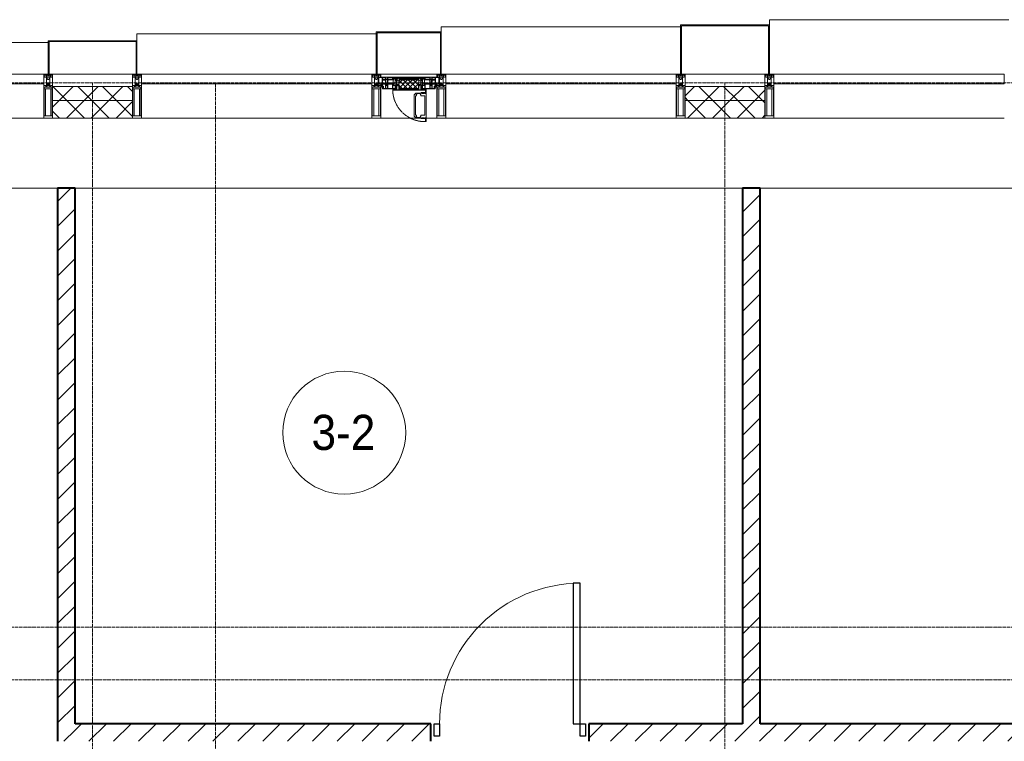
# Model space of a CAD drawing. Header units: millimetres. Extents: x 108703 to 201767, y 7718 to 232073.
# Tile 29 of 43: x 118335 to 123940, y 29350 to 33460. Entities that reach past the tile are written whole.
import ezdxf

# ---------------------------------------------------------------- set-up
doc = ezdxf.new("R2010")
doc.units = ezdxf.units.MM
for name, pattern in [('-D1-02х01', [3, 2, -1]), ('ADSK_Линия сетки', [25, 20, -2.5, 0, -2.5]), ('Линия сетки', [25, 20, -2.5, 0, -2.5])]:
    doc.linetypes.add(name, pattern=pattern)
for name, color, linetype, lineweight in [('Двери', 7, 'Continuous', 18), ('Импосты витража', 7, 'Continuous', 18), ('Колонны', 7, 'Continuous', 18), ('Марки помещений', 7, 'Continuous', 20), ('Окна', 7, 'Continuous', 18), ('Оси', 7, 'Continuous', 9), ('Панели витража', 7, 'Continuous', 18), ('Перекрытия', 7, 'Continuous', 18), ('Стены разрез', 7, 'Continuous', 40), ('Стены штриховка', 7, 'Continuous', 40), ('Элементы узлов', 7, 'Continuous', 18)]:
    doc.layers.add(name, color=color, linetype=linetype, lineweight=lineweight)
doc.styles.add('Arial_3', font='arial.ttf', dxfattribs={"width": 0.9, "height": 200})
pattern_1 = [(45, (0, 0), (-70.71068, 70.71068), [])]
pattern_2 = [(45, (0, 0), (-70.71068, 70.71068), []), (135, (0, 0), (-70.71068, -70.71068), [])]

# ---------------------------------------------------------------- blocks, each defined once
blk = doc.blocks.new('A_DOR_Door - Вн_3_Одинарная_900x2100-3069466-МКСС_К4_L25_84_600_')
at = {"layer": 'Двери', "color": 253, "lineweight": 30, "true_color": 0xaaaaaa}
for p, q in [((-430, 20), (-400, 20)), ((-430, -50), (-430, 20)), ((-400, 20), (-400, -50)), ((400, -50), (400, 20)), ((400, 20), (430, 20)), ((430, 20), (430, -50)), ((-400, -50), (-430, -50)), ((-400, -50), (-400, -850)), ((-360, -50), (-400, -50)), ((-400, -50), (-400, -850)), ((-360, -850), (-360, -50)), ((430, -50), (400, -50)), ((-400, -850), (-360, -850))]:
    blk.add_line(p, q, dxfattribs=at)
at = {"layer": 'Двери', "color": 254, "lineweight": 9, "true_color": 0xd4d4d4}
blk.add_arc((-400, -50), 800, 270, 0, dxfattribs=at)
blk = doc.blocks.new('135_SLK_K4_AR_rvt-1-МКСС_К4_L25_84_600_')
at = {"layer": 'Стены разрез', "lineweight": 9, "true_color": 0xaaaaaa}
h = blk.add_hatch(dxfattribs=at)
h.set_pattern_fill('FP_3', color=253, style=0, pattern_type=2)
h.set_pattern_definition(pattern_1)
h.paths.add_polyline_path([(118650, 29350), (118650, 32500), (118550, 32500), (118550, 29350)])
h = blk.add_hatch(dxfattribs=at)
h.set_pattern_fill('FP_3', color=253, style=0, pattern_type=2)
h.set_pattern_definition(pattern_1)
h.paths.add_polyline_path([(122550, 29450), (122550, 32500), (122450, 32500), (122450, 29450)])
h = blk.add_hatch(dxfattribs=at)
h.set_pattern_fill('FP_3', color=253, style=0, pattern_type=2)
h.set_pattern_definition(pattern_1)
h.paths.add_polyline_path([(125350, 29350), (125350, 29450), (125300, 29450), (125300, 29350)])
h.paths.add_polyline_path([(124400, 29350), (124400, 29450), (121575, 29450), (121575, 29350)])
h.paths.add_polyline_path([(120675, 29350), (120675, 29450), (118650, 29450), (118650, 29350)])
at = {"layer": 'Перекрытия', "color": 253, "true_color": 0xaaaaaa}
for p, q in [((118550, 32500), (114249.8, 32500)), ((122450, 32500), (118650, 32500)), ((127800, 32500), (122550, 32500))]:
    blk.add_line(p, q, dxfattribs=at)
at = {"layer": 'Стены разрез', "color": 253, "true_color": 0xaaaaaa}
for p, q in [((118550, 32500), (118550, 29350)), ((118650, 32500), (118550, 32500)), ((118650, 29450), (118650, 32500)), ((122450, 32500), (122450, 29450)), ((122550, 32500), (122450, 32500)), ((122550, 29450), (122550, 32500)), ((120675, 29450), (118650, 29450)), ((120675, 29350), (120675, 29450)), ((122450, 29450), (121575, 29450)), ((121575, 29450), (121575, 29350)), ((124400, 29450), (122550, 29450))]:
    blk.add_line(p, q, dxfattribs=at)
at = {"layer": 'Двери', "color": 253, "lineweight": 18, "true_color": 0xaaaaaa, "rotation": 180}
blk.add_blockref('A_DOR_Door - Вн_3_Одинарная_900x2100-3069466-МКСС_К4_L25_84_600_', (121125, 29400), dxfattribs=at)
blk = doc.blocks.new('System Panel - A_PAN_Glass-7513417-МКСС_К4_L25_84_600_')
at = {"layer": 'Панели витража', "color": 253, "lineweight": 5, "true_color": 0xaaaaaa}
for p, q in [((656.25, 0), (-656.25, 0)), ((-656.25, 0), (-656.25, -55)), ((656.25, -55), (656.25, 0)), ((-656.25, -55), (656.25, -55))]:
    blk.add_line(p, q, dxfattribs=at)
blk = doc.blocks.new('Rectangular Mullion - R_StandardFrame_50Wx250H-5816490-МКСС_К4_L25_84_600_')
at = {"layer": 'Импосты витража', "color": 253, "lineweight": 5, "true_color": 0xaaaaaa}
blk.add_line((134740, 32900), (133427.5, 32900), dxfattribs=at)
blk = doc.blocks.new('Rectangular Mullion - 50Wx250H-2623690-МКСС_К4_L25_84_600_')
at = {"layer": 'Элементы узлов', "color": 253, "lineweight": 5, "true_color": 0xaaaaaa}
for p, q in [((-25, 65.2), (-25, 250)), ((-25, 250), (0, 250)), ((-23, 237.3), (0, 237.3)), ((-23, 237.3), (-23, 73.6)), ((-14.9, 84), (-14.9, 237.3)), ((25, 250), (0, 250)), ((23, 237.3), (0, 237.3)), ((14.9, 84), (14.9, 237.3)), ((23, 237.3), (23, 73.6)), ((25, 65.2), (25, 250)), ((-14, 65.2), (-25, 65.2)), ((0, 84), (-23, 84)), ((-0.5, 73.6), (-23, 73.6)), ((-14, 71.3), (-14, 65.2)), ((-10, 71.3), (-14, 71.3)), ((-10, 53), (-10, 71.3)), ((-7, 65.2), (-5.9, 67.3)), ((-7, 65.2), (-7, 54.7)), ((-4.1, 67.3), (-5.9, 67.3)), ((-4.1, 67.3), (-2.9, 65.1)), ((-2.9, 65.1), (-2.9, 54.6)), ((0, 84), (23, 84)), ((0.5, 73.6), (23, 73.6)), ((4.1, 67.3), (2.9, 65.1)), ((2.9, 65.1), (2.9, 54.6)), ((4.1, 67.3), (5.9, 67.3)), ((7, 65.2), (5.9, 67.3)), ((7, 65.2), (7, 54.7)), ((10, 71.3), (14, 71.3)), ((10, 53), (10, 71.3)), ((14, 71.3), (14, 65.2)), ((14, 65.2), (25, 65.2)), ((-23.8, 14.6), (-25, 14.2)), ((-25, 0), (-25, 14.2)), ((-22.3, 17), (-23.8, 17)), ((-23.8, 17), (-23.8, 14.6)), ((-22.5, 10.6), (-23.8, 14.6)), ((-22.5, 10.6), (-23.7, 9.9)), ((-23.7, 1.3), (-23.7, 9.9)), ((-23.7, 1.3), (-11.8, 1.3)), ((-23.2, 10.2), (-22.5, 8)), ((-22.5, 8), (-22.5, 4.5)), ((-21.3, 4.5), (-22.5, 4.5)), ((-22.3, 17), (-22.3, 16)), ((-22.3, 16), (-21.3, 16)), ((-19, 17.6), (-21.3, 16)), ((-21.3, 4.5), (-21.3, 6.5)), ((-21.3, 6.5), (-14.2, 6.5)), ((-18.4, 16.6), (-19, 17.6)), ((-7.4, 16.6), (-18.4, 16.6)), ((-14.2, 6.5), (-14.2, 4.5)), ((-13.2, 4.5), (-14.2, 4.5)), ((-13.2, 4.5), (-12.2, 7.2)), ((-12.7, 7.6), (-11.3, 11.4)), ((-12.7, 7.6), (-11.8, 6.9)), ((-12.2, 9), (-12.2, 14.8)), ((-12.2, 14.8), (0, 14.8)), ((-11.8, 1.3), (-11.8, 6.9)), ((-10.5, 11.2), (-11.3, 11.4)), ((-10.5, 1.5), (-10.5, 11.2)), ((-4.8, 1.5), (-10.5, 1.5)), ((-8.7, 53), (-10, 53)), ((-10, 53), (-10, 17)), ((-10, 17), (-7.5, 17)), ((-8.7, 53), (-7, 54.7)), ((-8.5, 23), (-1.5, 30)), ((-8.5, 18.5), (-8.5, 23)), ((-7.5, 18.5), (-8.5, 18.5)), ((-7.5, 17), (-7.5, 18.5)), ((-7.4, 18), (-7.4, 16.6)), ((-2.6, 18), (-7.4, 18)), ((0, 8), (-4.8, 8)), ((-4.8, 1.5), (-4.8, 8)), ((-1.3, 53), (-2.9, 54.6)), ((-2.6, 18), (-2.6, 16.8)), ((-2.6, 16.8), (0, 16.8)), ((-1.5, 30), (0, 30)), ((0, 53), (-1.3, 53)), ((0, 53), (1.3, 53)), ((1.5, 30), (0, 30)), ((2.6, 16.8), (0, 16.8)), ((0, 14.8), (0, 16.8)), ((0, 14.8), (0, 16.8)), ((12.2, 14.8), (0, 14.8)), ((0, 0), (0, 8)), ((0, 8), (4.8, 8)), ((0, 0), (0, 8)), ((1.3, 53), (2.9, 54.6)), ((8.5, 23), (1.5, 30)), ((2.6, 18), (2.6, 16.8)), ((2.6, 18), (7.4, 18)), ((4.8, 1.5), (4.8, 8)), ((4.8, 1.5), (10.5, 1.5)), ((8.7, 53), (7, 54.7)), ((7.4, 18), (7.4, 16.6)), ((7.4, 16.6), (18.4, 16.6)), ((7.5, 18.5), (8.5, 18.5)), ((7.5, 17), (7.5, 18.5)), ((10, 17), (7.5, 17)), ((8.5, 18.5), (8.5, 23)), ((8.7, 53), (10, 53)), ((10, 53), (10, 17)), ((10.5, 11.2), (11.3, 11.4)), ((10.5, 1.5), (10.5, 11.2)), ((12.7, 7.6), (11.3, 11.4)), ((12.7, 7.6), (11.8, 6.9)), ((11.8, 1.3), (11.8, 6.9)), ((23.7, 1.3), (11.8, 1.3)), ((12.2, 9), (12.2, 14.8)), ((13.2, 4.5), (12.2, 7.2)), ((13.2, 4.5), (14.2, 4.5)), ((21.3, 6.5), (14.2, 6.5)), ((14.2, 6.5), (14.2, 4.5)), ((18.4, 16.6), (19, 17.6)), ((19, 17.6), (21.3, 16)), ((22.3, 16), (21.3, 16)), ((21.3, 4.5), (21.3, 6.5)), ((21.3, 4.5), (22.5, 4.5)), ((22.3, 17), (22.3, 16)), ((22.3, 17), (23.8, 17)), ((22.5, 10.6), (23.8, 14.6)), ((22.5, 10.6), (23.7, 9.9)), ((23.2, 10.2), (22.5, 8)), ((22.5, 8), (22.5, 4.5)), ((23.7, 1.3), (23.7, 9.9)), ((23.8, 17), (23.8, 14.6)), ((23.8, 14.6), (25, 14.2)), ((25, 0), (25, 14.2)), ((-25, 0), (0, 0)), ((25, 0), (0, 0))]:
    blk.add_line(p, q, dxfattribs=at)
for centre, start, end in [((-0.5, 73.1), 360, 90), ((0.5, 73.1), 90, 180)]:
    blk.add_arc(centre, 0.5, start, end, dxfattribs=at)
blk = doc.blocks.new('Rectangular Mullion - R_StandardFrame_50Wx250H-V42-МКСС_К4_L25_84_600_')
at = {"layer": 'Импосты витража', "color": 253, "lineweight": 5, "true_color": 0xaaaaaa}
for p, q in [((-25, 0), (-25, 250)), ((-25, 250), (25, 250)), ((25, 250), (25, 0)), ((0, 0), (-25, 0)), ((25, 0), (5, 0))]:
    blk.add_line(p, q, dxfattribs=at)
blk = doc.blocks.new('Rectangular Mullion - R_StandardFrame_50Wx250H-V41-МКСС_К4_L25_84_600_')
at = {"layer": 'Импосты витража', "color": 253, "lineweight": 5, "true_color": 0xaaaaaa}
for p, q in [((-25, 0), (-25, 250)), ((-25, 250), (25, 250)), ((25, 250), (25, 0)), ((-5, 0), (-25, 0)), ((25, 0), (0, 0))]:
    blk.add_line(p, q, dxfattribs=at)
blk = doc.blocks.new('A_PAN_Створка - 383мм-V45-МКСС_К4_L25_84_600_')
at = {"layer": 'Панели витража', "lineweight": 5}
h = blk.add_hatch(dxfattribs=at)
h.set_pattern_fill('FP_11', color=256, style=0, pattern_type=2)
h.set_pattern_definition([(45, (-120550, -33150), (-14.1421356, 14.1421356), []), (135, (-120550, -33150), (-14.1421356, -14.1421356), [])])
h.paths.add_polyline_path([(53.6, -82.7), (54.6, -81.8), (54.6, -63.4), (57.2, -60.8), (57.2, -36.4), (54.9, -34.1), (54.5, -31.8), (-54.5, -31.8), (-54.9, -34.1), (-57.2, -36.4), (-57.2, -60.8), (-54.6, -63.4), (-53.6, -82.7), (-28.1, -82.7)])
at = {"layer": 'Окна', "lineweight": 5}
for p, q in [((-67.9, -17), (-171, -17)), ((-171, -17), (-171, -57)), ((-78, -84), (-78, -23.5)), ((-78, -23.5), (-67.9, -23.5)), ((-61.4, -23.5), (-70, -32.1)), ((-70, -32.1), (-70, -62.5)), ((67.9, -17), (-67.9, -17)), ((-61.4, -23.5), (-67.9, -17)), ((-67.9, -17), (-67.9, -23.5)), ((-67.9, -17), (67.9, -17)), ((-67.9, -23.5), (-64.6, -26.8)), ((-64.6, -26.8), (-61.4, -23.5)), ((61.4, -23.5), (-61.4, -23.5)), ((67.9, -17), (61.4, -23.5)), ((70, -32.1), (61.4, -23.5)), ((61.4, -23.5), (64.6, -26.8)), ((64.6, -26.8), (67.9, -23.5)), ((67.9, -23.5), (67.9, -17)), ((171, -17), (67.9, -17)), ((67.9, -23.5), (78, -23.5)), ((70, -62.5), (70, -32.1)), ((78, -23.5), (78, -84)), ((171, -57), (171, -17)), ((-171, -57), (-156, -57)), ((-153, -60), (-153, -73.5)), ((-153, -73.5), (-150, -73.5)), ((-150, -73.5), (-150, -84)), ((-150, -84), (-78, -84)), ((-73.9, -87.5), (-91.5, -87.5)), ((-91.5, -87.5), (-91.5, -92)), ((-91.5, -92), (91.5, -92)), ((-78, -84), (-73.9, -84)), ((-70, -62.5), (-73.9, -62.5)), ((-73.9, -62.5), (-73.9, -87.5)), ((39.7, -109), (31.1, -117.6)), ((70.1, -109), (39.7, -109)), ((45.9, -111.2), (45, -113.3)), ((63.3, -111.2), (45.9, -111.2)), ((64.1, -113), (63.3, -111.2)), ((73.9, -62.5), (70, -62.5)), ((70.1, -105.1), (70.1, -109)), ((95.1, -105.1), (70.1, -105.1)), ((73.9, -87.5), (73.9, -62.5)), ((73.9, -84), (78, -84)), ((91.5, -87.5), (73.9, -87.5)), ((74.1, -109.6), (74.1, -105.1)), ((89.1, -109.6), (74.1, -109.6)), ((78, -84), (150, -84)), ((89.1, -105.1), (89.1, -109.6)), ((91.5, -92), (91.5, -87.5)), ((93.1, -109.6), (93.1, -105.1)), ((97.9, -109.6), (93.1, -109.6)), ((95.1, -87.5), (95.1, -105.1)), ((99.6, -87.5), (95.1, -87.5)), ((97.9, -95.6), (95.1, -95.6)), ((97.9, -95.6), (97.9, -109.6)), ((99.6, -270.5), (99.6, -87.5)), ((150, -84), (150, -73.5)), ((150, -73.5), (153, -73.5)), ((153, -73.5), (153, -60)), ((156, -57), (171, -57)), ((31.1, -117.6), (31.1, -240.4)), ((41.4, -123.8), (39.1, -124.2)), ((39.1, -179), (39.1, -124.2)), ((41.4, -123.8), (43.5, -121.7)), ((45, -113.3), (42.3, -118.2)), ((42.3, -118.2), (43.5, -121.7)), ((64.1, -113), (66.7, -117)), ((66.7, -117), (68.6, -118.3)), ((68.6, -118.3), (68.6, -121.6)), ((68.6, -121.6), (71.1, -124.1)), ((71.1, -124.1), (89.5, -124.1)), ((89.5, -124.1), (90.6, -125.2)), ((90.6, -125.2), (90.6, -232.8)), ((39.1, -179), (39.1, -233.8)), ((39.7, -249), (31.1, -240.4)), ((41.4, -234.2), (39.1, -233.8)), ((70.1, -249), (39.7, -249)), ((41.4, -234.2), (43.5, -236.3)), ((42.3, -239.8), (43.5, -236.3)), ((45, -244.7), (42.3, -239.8)), ((45.9, -246.8), (45, -244.7)), ((63.3, -246.8), (45.9, -246.8)), ((64.1, -245), (63.3, -246.8)), ((64.1, -245), (66.7, -241)), ((66.7, -241), (68.6, -239.7)), ((68.6, -236.4), (71.1, -233.9)), ((68.6, -239.7), (68.6, -236.4)), ((70.1, -252.9), (70.1, -249)), ((95.1, -252.9), (70.1, -252.9)), ((71.1, -233.9), (89.5, -233.9)), ((74.1, -248.4), (74.1, -252.9)), ((89.1, -248.4), (74.1, -248.4)), ((89.1, -252.9), (89.1, -248.4)), ((89.5, -233.9), (90.6, -232.8)), ((93.1, -248.4), (93.1, -252.9)), ((97.9, -248.4), (93.1, -248.4)), ((95.1, -270.5), (95.1, -252.9)), ((97.9, -262.4), (95.1, -262.4)), ((99.6, -270.5), (95.1, -270.5)), ((97.9, -262.4), (97.9, -248.4))]:
    blk.add_line(p, q, dxfattribs=at)
at = {"layer": 'Окна', "color": 253, "lineweight": 5, "true_color": 0xaaaaaa}
for p, q in [((-171, -18.5), (-153.5, -18.5)), ((-171, -55.5), (-152, -55.5)), ((-153.5, -18.5), (-152, -20)), ((-152, -20), (-152, -73.5)), ((-150.5, -17), (-150.5, -29.4)), ((-132.4, -18.6), (-150.5, -18.6)), ((-150.5, -29.4), (-132.4, -29.4)), ((-150.5, -33.6), (-150.5, -68)), ((-136.3, -33.6), (-150.5, -33.6)), ((-136.4, -52.4), (-150.5, -52.4)), ((-137.2, -31), (-135.8, -35)), ((-132.5, -31), (-137.2, -31)), ((-137.2, -54.8), (-135.8, -50.8)), ((-132.5, -54.8), (-137.2, -54.8)), ((-132.1, -36.8), (-135.8, -35)), ((-132.1, -49), (-135.8, -50.8)), ((-132.5, -31.9), (-133.4, -33.7)), ((-133.4, -33.7), (-130.1, -35.3)), ((-133.4, -52), (-130.1, -50.4)), ((-132.5, -53.8), (-133.4, -52)), ((-132.5, -31.9), (-132.5, -31)), ((-132.5, -53.8), (-132.5, -54.8)), ((-132.4, -29.4), (-132.4, -18.6)), ((-132.1, -49), (-132.1, -36.8)), ((-131, -18.2), (-131, -29.5)), ((-120.8, -18.2), (-131, -18.2)), ((-131, -29.5), (-120.8, -29.5)), ((-131, -30.9), (-131, -33)), ((-120.8, -30.9), (-131, -30.9)), ((-129.4, -34.6), (-131, -33)), ((-129.4, -51.1), (-131, -52.7)), ((-131, -55.1), (-131, -52.7)), ((-120.8, -55.1), (-131, -55.1)), ((-130.1, -35.3), (-129.4, -34.6)), ((-130.1, -35.3), (-130.1, -50.4)), ((-130.1, -50.4), (-129.4, -51.1)), ((-122.4, -34.6), (-120.8, -33)), ((-121.7, -35.3), (-122.4, -34.6)), ((-121.7, -50.4), (-122.4, -51.1)), ((-122.4, -51.1), (-120.8, -52.7)), ((-118.4, -33.7), (-121.7, -35.3)), ((-121.7, -35.3), (-121.7, -50.4)), ((-118.4, -52), (-121.7, -50.4)), ((-120.8, -18.2), (-120.8, -29.5)), ((-120.8, -30.9), (-120.8, -33)), ((-120.8, -55.1), (-120.8, -52.7)), ((-119.7, -36.8), (-115.9, -35)), ((-119.7, -49), (-119.7, -36.8)), ((-119.7, -49), (-115.9, -50.8)), ((-119.3, -18.6), (-92.5, -18.6)), ((-119.3, -29.4), (-119.3, -18.6)), ((-92.5, -29.4), (-119.3, -29.4)), ((-119.3, -31), (-114.6, -31)), ((-119.3, -31.9), (-119.3, -31)), ((-119.3, -31.9), (-118.4, -33.7)), ((-119.3, -53.8), (-118.4, -52)), ((-119.3, -53.8), (-119.3, -54.8)), ((-119.3, -54.8), (-114.6, -54.8)), ((-114.6, -31), (-115.9, -35)), ((-114.6, -54.8), (-115.9, -50.8)), ((-94.1, -33.5), (-115.4, -33.5)), ((-94.1, -52.5), (-115.3, -52.5)), ((-89.9, -35.1), (-94.1, -33.5)), ((-89.9, -50.9), (-94.1, -52.5)), ((-92.5, -18.6), (-92.5, -29.4)), ((-90.8, -18.5), (-90.8, -29.4)), ((-87.3, -18.5), (-90.8, -18.5)), ((-90.8, -29.4), (-85.9, -29.4)), ((-89.9, -32.5), (-89.9, -35.1)), ((-85.9, -32.5), (-89.9, -32.5)), ((-89.9, -35.1), (-89.9, -50.9)), ((-89.9, -52.2), (-89.9, -50.9)), ((-89.9, -52.2), (-88.6, -53.5)), ((-85.9, -53.5), (-88.6, -53.5)), ((-87.3, -20.4), (-87.3, -18.5)), ((-87.3, -20.4), (-87.3, -21.9)), ((-84.8, -20.4), (-87.3, -20.4)), ((-87.3, -21.9), (-85.9, -21.9)), ((-85.9, -18.2), (-85.9, -20.4)), ((-75.9, -18.2), (-85.9, -18.2)), ((-85.9, -21.9), (-85.9, -29.4)), ((-85.9, -29.4), (-85.9, -32.5)), ((-85.9, -53.5), (-78, -45.6)), ((-85.9, -56.6), (-85.9, -53.5)), ((-83.4, -20.4), (-84.8, -20.4)), ((-70, -33.8), (-83.4, -20.4)), ((-78, -36.8), (-70, -36.8)), ((-78, -45.6), (-78, -36.8)), ((-75.9, -21.5), (-75.9, -18.2)), ((-75.9, -21.5), (-75.9, -23.5)), ((-74.9, -21.5), (-75.9, -21.5)), ((-75.9, -23.5), (-73, -23.5)), ((-74.9, -17.9), (-74.9, -21.5)), ((-68.9, -17.9), (-74.9, -17.9)), ((-67.2, -29.3), (-73, -23.5)), ((-70, -36.8), (-70, -33.8)), ((-68.9, -21.5), (-68.9, -17.9)), ((-67.9, -21.5), (-68.9, -21.5)), ((-67.9, -21.5), (-67.9, -23.5)), ((-67.9, -23.5), (-64.6, -26.8)), ((-64.6, -26.8), (-67.2, -29.3)), ((67.9, -23.5), (64.6, -26.8)), ((64.6, -26.8), (67.2, -29.3)), ((67.2, -29.3), (73, -23.5)), ((67.9, -21.5), (67.9, -23.5)), ((67.9, -21.5), (68.9, -21.5)), ((68.9, -17.9), (74.9, -17.9)), ((68.9, -21.5), (68.9, -17.9)), ((70, -33.8), (83.4, -20.4)), ((70, -36.8), (70, -33.8)), ((78, -36.8), (70, -36.8)), ((75.9, -23.5), (73, -23.5)), ((74.9, -17.9), (74.9, -21.5)), ((74.9, -21.5), (75.9, -21.5)), ((75.9, -18.2), (85.9, -18.2)), ((75.9, -21.5), (75.9, -18.2)), ((75.9, -21.5), (75.9, -23.5)), ((78, -45.6), (78, -36.8)), ((85.9, -53.5), (78, -45.6)), ((83.4, -20.4), (84.8, -20.4)), ((84.8, -20.4), (87.3, -20.4)), ((85.9, -18.2), (85.9, -20.4)), ((85.9, -21.9), (85.9, -29.4)), ((87.3, -21.9), (85.9, -21.9)), ((85.9, -29.4), (85.9, -32.5)), ((90.8, -29.4), (85.9, -29.4)), ((85.9, -32.5), (89.9, -32.5)), ((85.9, -53.5), (88.6, -53.5)), ((85.9, -56.6), (85.9, -53.5)), ((87.3, -18.5), (90.8, -18.5)), ((87.3, -20.4), (87.3, -18.5)), ((87.3, -20.4), (87.3, -21.9)), ((89.9, -52.2), (88.6, -53.5)), ((89.9, -32.5), (89.9, -35.1)), ((89.9, -35.1), (94.1, -33.5)), ((89.9, -35.1), (89.9, -50.9)), ((89.9, -50.9), (94.1, -52.5)), ((89.9, -52.2), (89.9, -50.9)), ((90.8, -18.5), (90.8, -29.4)), ((92.5, -18.6), (92.5, -29.4)), ((119.3, -18.6), (92.5, -18.6)), ((92.5, -29.4), (119.3, -29.4)), ((94.1, -33.5), (115.4, -33.5)), ((94.1, -52.5), (115.3, -52.5)), ((114.6, -31), (115.9, -35)), ((119.3, -31), (114.6, -31)), ((114.6, -54.8), (115.9, -50.8)), ((119.3, -54.8), (114.6, -54.8)), ((119.7, -36.8), (115.9, -35)), ((119.7, -49), (115.9, -50.8)), ((119.3, -31.9), (118.4, -33.7)), ((118.4, -33.7), (121.7, -35.3)), ((118.4, -52), (121.7, -50.4)), ((119.3, -53.8), (118.4, -52)), ((119.3, -29.4), (119.3, -18.6)), ((119.3, -31.9), (119.3, -31)), ((119.3, -53.8), (119.3, -54.8)), ((119.7, -49), (119.7, -36.8)), ((120.8, -18.2), (120.8, -29.5)), ((120.8, -18.2), (131, -18.2)), ((131, -29.5), (120.8, -29.5)), ((120.8, -30.9), (120.8, -33)), ((120.8, -30.9), (131, -30.9)), ((122.4, -34.6), (120.8, -33)), ((122.4, -51.1), (120.8, -52.7)), ((120.8, -55.1), (120.8, -52.7)), ((120.8, -55.1), (131, -55.1)), ((121.7, -35.3), (122.4, -34.6)), ((121.7, -35.3), (121.7, -50.4)), ((121.7, -50.4), (122.4, -51.1)), ((129.4, -34.6), (131, -33)), ((130.1, -35.3), (129.4, -34.6)), ((130.1, -50.4), (129.4, -51.1)), ((129.4, -51.1), (131, -52.7)), ((133.4, -33.7), (130.1, -35.3)), ((130.1, -35.3), (130.1, -50.4)), ((133.4, -52), (130.1, -50.4)), ((131, -18.2), (131, -29.5)), ((131, -30.9), (131, -33)), ((131, -55.1), (131, -52.7)), ((132.1, -36.8), (135.8, -35)), ((132.1, -49), (132.1, -36.8)), ((132.1, -49), (135.8, -50.8)), ((132.4, -18.6), (150.5, -18.6)), ((132.4, -29.4), (132.4, -18.6)), ((150.5, -29.4), (132.4, -29.4)), ((132.5, -31), (137.2, -31)), ((132.5, -31.9), (132.5, -31)), ((132.5, -31.9), (133.4, -33.7)), ((132.5, -53.8), (133.4, -52)), ((132.5, -53.8), (132.5, -54.8)), ((132.5, -54.8), (137.2, -54.8)), ((137.2, -31), (135.8, -35)), ((137.2, -54.8), (135.8, -50.8)), ((136.3, -33.6), (150.5, -33.6)), ((136.4, -52.4), (150.5, -52.4)), ((150.5, -17), (150.5, -29.4)), ((150.5, -33.6), (150.5, -68)), ((153.5, -18.5), (152, -20)), ((152, -20), (152, -73.5)), ((171, -55.5), (152, -55.5)), ((171, -18.5), (153.5, -18.5)), ((-150.5, -56.6), (-132.4, -56.6)), ((-150.5, -68), (-143.5, -68)), ((-150.5, -69.5), (-150.5, -73.5)), ((-145, -69.5), (-150.5, -69.5)), ((-148.5, -81), (-148.5, -82.5)), ((-143.5, -81), (-148.5, -81)), ((-148.5, -82.5), (-132.4, -82.5)), ((-145, -69.5), (-145, -79.5)), ((-143.5, -68), (-143.5, -81)), ((-132.4, -56.6), (-132.4, -82.5)), ((-131, -56.5), (-131, -62.6)), ((-131, -56.5), (-120.8, -56.5)), ((-120.8, -62.6), (-131, -62.6)), ((-131, -64.6), (-120.8, -64.6)), ((-131, -82.5), (-131, -64.6)), ((-131, -82.5), (-120.8, -82.5)), ((-120.8, -56.5), (-120.8, -62.6)), ((-120.8, -82.5), (-120.8, -64.6)), ((-119.3, -56.6), (-119.3, -82.5)), ((-92.5, -56.6), (-119.3, -56.6)), ((-119.3, -82.5), (-92.5, -82.5)), ((-92.5, -56.6), (-92.5, -82.5)), ((-90.8, -56.6), (-85.9, -56.6)), ((-90.8, -62.7), (-90.8, -56.6)), ((-80.4, -62.7), (-90.8, -62.7)), ((-90.8, -64.6), (-90.8, -82.5)), ((-80.1, -64.6), (-90.8, -64.6)), ((-90.8, -82.5), (-79.5, -82.5)), ((-78, -84), (-85, -84)), ((-85, -84), (-85, -87.5)), ((-85, -87.5), (-78, -87.5)), ((-80.4, -61.1), (-80.4, -62.7)), ((-78, -61.1), (-80.4, -61.1)), ((-80.1, -66.1), (-80.1, -64.6)), ((-78, -66.1), (-80.1, -66.1)), ((-79.5, -80.6), (-78, -80.6)), ((-79.5, -82.5), (-79.5, -80.6)), ((-78, -66.1), (-78, -61.1)), ((-78, -87.5), (-78, -84)), ((78, -61.1), (80.4, -61.1)), ((78, -66.1), (78, -61.1)), ((78, -66.1), (80.1, -66.1)), ((79.5, -80.6), (78, -80.6)), ((78, -87.5), (78, -84)), ((78, -84), (85, -84)), ((85, -87.5), (78, -87.5)), ((79.5, -82.5), (79.5, -80.6)), ((90.8, -82.5), (79.5, -82.5)), ((80.1, -64.6), (90.8, -64.6)), ((80.1, -66.1), (80.1, -64.6)), ((80.4, -61.1), (80.4, -62.7)), ((80.4, -62.7), (90.8, -62.7)), ((85, -84), (85, -87.5)), ((90.8, -56.6), (85.9, -56.6)), ((90.8, -62.7), (90.8, -56.6)), ((90.8, -64.6), (90.8, -82.5)), ((92.5, -56.6), (119.3, -56.6)), ((92.5, -56.6), (92.5, -82.5)), ((119.3, -82.5), (92.5, -82.5)), ((119.3, -56.6), (119.3, -82.5)), ((120.8, -56.5), (120.8, -62.6)), ((131, -56.5), (120.8, -56.5)), ((120.8, -62.6), (131, -62.6)), ((120.8, -82.5), (120.8, -64.6)), ((131, -64.6), (120.8, -64.6)), ((131, -82.5), (120.8, -82.5)), ((131, -56.5), (131, -62.6)), ((131, -82.5), (131, -64.6)), ((150.5, -56.6), (132.4, -56.6)), ((132.4, -56.6), (132.4, -82.5)), ((148.5, -82.5), (132.4, -82.5)), ((143.5, -68), (143.5, -81)), ((150.5, -68), (143.5, -68)), ((143.5, -81), (148.5, -81)), ((145, -69.5), (150.5, -69.5)), ((145, -69.5), (145, -79.5)), ((148.5, -81), (148.5, -82.5)), ((150.5, -69.5), (150.5, -73.5))]:
    blk.add_line(p, q, dxfattribs=at)
at = {"layer": 'Окна', "lineweight": 5}
for centre, start, end in [((-156, -60), 0, 90), ((156, -60), 90, 180)]:
    blk.add_arc(centre, 3, start, end, dxfattribs=at)
at = {"layer": 'Окна', "linetype": '-D1-02х01', "lineweight": 5}
blk.add_arc((91.4, -87.5), 183, 181.4091, 271.1445, dxfattribs=at)
at = {"layer": 'Элементы узлов', "color": 253, "lineweight": 5, "true_color": 0xaaaaaa}
for p, q in [((-70, -32.1), (-61.4, -23.5)), ((-70, -62.5), (-70, -32.1)), ((-67.8, -38.3), (-65.7, -37.4)), ((-67.8, -55.7), (-67.8, -38.3)), ((-66, -56.5), (-67.8, -55.7)), ((-65.7, -37.4), (-60.8, -34.7)), ((61.4, -23.5), (-61.4, -23.5)), ((-60.8, -34.7), (-57.3, -35.9)), ((-55.2, -33.8), (-57.3, -35.9)), ((-54.9, -34.1), (-57.2, -36.4)), ((-57.2, -36.4), (-57.2, -60.8)), ((-55.2, -33.8), (-54.8, -31.5)), ((-54.9, -25.8), (-53.9, -24.8)), ((-54.9, -29.5), (-54.9, -25.8)), ((-53.9, -30.5), (-54.9, -29.5)), ((-54.5, -31.8), (-54.9, -34.1)), ((0, -31.5), (-54.8, -31.5)), ((54.5, -31.8), (-54.5, -31.8)), ((-53.9, -24.8), (53.9, -24.8)), ((53.9, -30.5), (-53.9, -30.5)), ((0, -31.5), (54.8, -31.5)), ((54.9, -25.8), (53.9, -24.8)), ((53.9, -30.5), (54.9, -29.5)), ((54.9, -34.1), (54.5, -31.8)), ((55.2, -33.8), (54.8, -31.5)), ((54.9, -29.5), (54.9, -25.8)), ((57.2, -36.4), (54.9, -34.1)), ((55.2, -33.8), (57.3, -35.9)), ((57.2, -60.8), (57.2, -36.4)), ((60.8, -34.7), (57.3, -35.9)), ((65.7, -37.4), (60.8, -34.7)), ((70, -32.1), (61.4, -23.5)), ((67.8, -38.3), (65.7, -37.4)), ((66, -56.5), (67.8, -55.7)), ((67.8, -55.7), (67.8, -38.3)), ((70, -62.5), (70, -32.1)), ((-91.5, -87.5), (-73.9, -87.5)), ((-91.5, -92), (-91.5, -87.5)), ((-91.5, -92), (91.5, -92)), ((-83.4, -90.3), (-83.4, -87.5)), ((-83.4, -90.3), (-69.4, -90.3)), ((-73.9, -62.5), (-70, -62.5)), ((-73.9, -87.5), (-73.9, -62.5)), ((-69.4, -66.5), (-73.9, -66.5)), ((-73.9, -81.5), (-69.4, -81.5)), ((-69.4, -85.5), (-73.9, -85.5)), ((-69.4, -81.5), (-69.4, -66.5)), ((-69.4, -90.3), (-69.4, -85.5)), ((-61.7, -62.5), (-67.9, -62.5)), ((-67.9, -62.5), (-67.9, -89.3)), ((-67.9, -89.3), (-66.9, -90.3)), ((-66.9, -90.3), (-57.4, -90.3)), ((-66, -56.5), (-62, -59.1)), ((-62, -59.1), (-60.7, -61)), ((-61.7, -64.9), (-61.7, -62.5)), ((-60.1, -67.7), (-61.7, -64.9)), ((-60.7, -61), (-57.4, -61)), ((-56.4, -67.7), (-60.1, -67.7)), ((-57.4, -61), (-54.9, -63.5)), ((-57.4, -90.3), (-56.4, -89.4)), ((-57.2, -60.8), (-54.6, -63.4)), ((-56.4, -89.4), (-56.4, -67.7)), ((-54.9, -63.5), (-54.9, -81.9)), ((-54.9, -81.9), (-53.8, -83)), ((-54.9, -85.6), (-53.9, -84.6)), ((-54.9, -89.3), (-54.9, -85.6)), ((-53.9, -90.3), (-54.9, -89.3)), ((-54.6, -63.4), (-54.6, -81.8)), ((-54.6, -81.8), (-53.6, -82.7)), ((-53.9, -84.6), (53.9, -84.6)), ((53.9, -90.3), (-53.9, -90.3)), ((53.8, -83), (-53.8, -83)), ((-53.6, -82.7), (53.6, -82.7)), ((53.6, -82.7), (54.6, -81.8)), ((54.9, -81.9), (53.8, -83)), ((54.9, -85.6), (53.9, -84.6)), ((53.9, -90.3), (54.9, -89.3)), ((54.6, -63.4), (57.2, -60.8)), ((54.6, -81.8), (54.6, -63.4)), ((57.4, -61), (54.9, -63.5)), ((54.9, -63.5), (54.9, -81.9)), ((54.9, -89.3), (54.9, -85.6)), ((56.4, -67.7), (60.1, -67.7)), ((56.4, -89.4), (56.4, -67.7)), ((57.4, -90.3), (56.4, -89.4)), ((60.7, -61), (57.4, -61)), ((66.9, -90.3), (57.4, -90.3)), ((60.1, -67.7), (61.7, -64.9)), ((62, -59.1), (60.7, -61)), ((61.7, -62.5), (67.9, -62.5)), ((61.7, -64.9), (61.7, -62.5)), ((66, -56.5), (62, -59.1)), ((67.9, -89.3), (66.9, -90.3)), ((67.9, -62.5), (67.9, -89.3)), ((69.4, -66.5), (73.9, -66.5)), ((69.4, -81.5), (69.4, -66.5)), ((73.9, -81.5), (69.4, -81.5)), ((69.4, -85.5), (73.9, -85.5)), ((69.4, -90.3), (69.4, -85.5)), ((83.4, -90.3), (69.4, -90.3)), ((73.9, -62.5), (70, -62.5)), ((73.9, -87.5), (73.9, -62.5)), ((91.5, -87.5), (73.9, -87.5)), ((83.4, -90.3), (83.4, -87.5)), ((91.5, -92), (91.5, -87.5))]:
    blk.add_line(p, q, dxfattribs=at)
blk = doc.blocks.new('Rectangular Mullion - R_StandardFrame_50Wx250H-5816488-МКСС_К4_L25_84_600_')
at = {"layer": 'Импосты витража', "color": 253, "lineweight": 5, "true_color": 0xaaaaaa}
for p, q in [((135020.1, 32900), (134790, 32900)), ((135110, 32900), (135049.6, 32900))]:
    blk.add_line(p, q, dxfattribs=at)
blk = doc.blocks.new('Rectangular Mullion - R_StandardFrame_50Wx250H-V40-МКСС_К4_L25_84_600_')
at = {"layer": 'Импосты витража', "color": 253, "lineweight": 5, "true_color": 0xaaaaaa}
for p, q in [((-25, 0), (-25, 250)), ((-25, 250), (25, 250)), ((25, 250), (25, 57)), ((0, 0), (-25, 0)), ((25, 0), (5, 0)), ((25, 17), (25, 0))]:
    blk.add_line(p, q, dxfattribs=at)
blk = doc.blocks.new('Rectangular Mullion - R_StandardFrame_50Wx250H-5937779-МКСС_К4_L25_84_600_')
at = {"layer": 'Импосты витража', "color": 253, "lineweight": 5, "true_color": 0xaaaaaa}
blk.add_line((122072.5, 32900), (120760, 32900), dxfattribs=at)
blk = doc.blocks.new('Rectangular Mullion - R_StandardFrame_50Wx250H-7516606-МКСС_К4_L25_84_600_')
at = {"layer": 'Импосты витража', "color": 253, "lineweight": 5, "true_color": 0xaaaaaa}
for p, q in [((-25, 57), (-25, 250)), ((-25, 250), (25, 250)), ((25, 250), (25, 0)), ((-25, 0), (-25, 17)), ((-5, 0), (-25, 0)), ((25, 0), (0, 0))]:
    blk.add_line(p, q, dxfattribs=at)
blk = doc.blocks.new('A_SLK_PAN_Type1 - Прямой тип панели-6538423-МКСС_К4_L25_84_600_')
at = {"layer": 'Колонны', "lineweight": 5}
for p, q in [((-247.5, 0), (-252.5, 0)), ((-252.5, 0), (-252.5, -280)), ((-247.5, -275), (-247.5, 0)), ((227.5, 0), (-227.5, 0)), ((247.5, 0), (247.5, -275)), ((252.5, 0), (247.5, 0)), ((252.5, -280), (252.5, 0)), ((-252.5, -280), (252.5, -280)), ((247.5, -275), (-247.5, -275))]:
    blk.add_line(p, q, dxfattribs=at)
blk = doc.blocks.new('A_SLK_PAN_Type1 - Прямой тип панели-6538425-МКСС_К4_L25_84_600_')
at = {"layer": 'Колонны', "lineweight": 5}
for p, q in [((-247.5, 0), (-252.5, 0)), ((-252.5, 0), (-252.5, -190)), ((-247.5, -185), (-247.5, 0)), ((227.5, 0), (-227.5, 0)), ((247.5, 0), (247.5, -185)), ((252.5, 0), (247.5, 0)), ((252.5, -190), (252.5, 0)), ((-252.5, -190), (252.5, -190)), ((247.5, -185), (-247.5, -185))]:
    blk.add_line(p, q, dxfattribs=at)
blk = doc.blocks.new('A_SLK_PAN_Type1 - Прямой тип панели Ф-1_1-7503806-МКСС_К4_L25_84_600_')
at = {"layer": 'Колонны', "lineweight": 5}
for p, q in [((-180, 0), (-185, 0)), ((-185, 0), (-185, -240)), ((-180, -235), (-180, 0)), ((160, 0), (-160, 0)), ((180, 0), (180, -235)), ((185, 0), (180, 0)), ((185, -240), (185, 0)), ((-185, -240), (185, -240)), ((180, -235), (-180, -235))]:
    blk.add_line(p, q, dxfattribs=at)
blk = doc.blocks.new('A_OGR_PAN_Отлив - A_OGR_PAN_Отлив-6265469-МКСС_К4_L25_84_600_')
at = {"layer": 'Колонны', "color": 253, "lineweight": 5, "true_color": 0xaaaaaa}
for p in [(681.25, 310), (-681.25, 280)]:
    blk.add_line(p, (-681.25, 310), dxfattribs=at)
blk = doc.blocks.new('A_OGR_PAN_Отлив - A_OGR_PAN_Отлив-6265459-МКСС_К4_L25_84_600_')
at = {"layer": 'Колонны', "color": 253, "lineweight": 5, "true_color": 0xaaaaaa}
for p in [(681.25, 270), (-681.25, 240)]:
    blk.add_line(p, (-681.25, 270), dxfattribs=at)
blk = doc.blocks.new('A_OGR_PAN_Отлив - A_OGR_PAN_Отлив-6265449-МКСС_К4_L25_84_600_')
at = {"layer": 'Колонны', "color": 253, "lineweight": 5, "true_color": 0xaaaaaa}
for p in [(681.25, 230), (-681.25, 190)]:
    blk.add_line(p, (-681.25, 230), dxfattribs=at)
blk = doc.blocks.new('A_OGR_PAN_Отлив - A_OGR_PAN_Отлив-6266928-МКСС_К4_L25_84_600_')
at = {"layer": 'Колонны', "color": 253, "lineweight": 5, "true_color": 0xaaaaaa}
for p in [(681.25, 180), (-681.25, 150)]:
    blk.add_line(p, (-681.25, 180), dxfattribs=at)
blk = doc.blocks.new('135_SLK_K4_AR_FCD_rvt-1-МКСС_К4_L25_84_600_')
at = {"layer": 'Стены разрез', "lineweight": 5, "true_color": 0xaaaaaa}
h = blk.add_hatch(dxfattribs=at)
h.set_pattern_fill('FP_4', color=253, style=0, pattern_type=2)
h.set_pattern_definition(pattern_2)
h.paths.add_polyline_path([(118977.5, 33000), (118977.5, 33080), (118522.5, 33080), (118522.5, 33000)])
h = blk.add_hatch(dxfattribs=at)
h.set_pattern_fill('FP_4', color=253, style=0, pattern_type=2)
h.set_pattern_definition(pattern_2)
h.paths.add_polyline_path([(122577.5, 33000), (122577.5, 33080), (122122.5, 33080), (122122.5, 33000)])
h = blk.add_hatch(dxfattribs=at)
h.set_pattern_fill('FP_4', color=253, style=0, pattern_type=2)
h.set_pattern_definition(pattern_2)
h.paths.add_polyline_path([(118977.5, 32900), (118977.5, 33000), (118522.5, 33000), (118522.5, 32900)])
h = blk.add_hatch(dxfattribs=at)
h.set_pattern_fill('FP_4', color=253, style=0, pattern_type=2)
h.set_pattern_definition(pattern_2)
h.paths.add_polyline_path([(122577.5, 32900), (122577.5, 33000), (122122.5, 33000), (122122.5, 32900)])
at = {"layer": 'Стены разрез', "color": 253, "lineweight": 9, "true_color": 0xaaaaaa}
for p, q in [((118977.5, 33080), (118522.5, 33080)), ((118522.5, 33080), (118522.5, 32900)), ((118977.5, 32900), (118977.5, 33080)), ((122577.5, 33080), (122122.5, 33080)), ((122122.5, 33080), (122122.5, 32900)), ((122577.5, 32900), (122577.5, 33080)), ((118522.5, 32900), (118977.5, 32900)), ((122122.5, 32900), (122577.5, 32900))]:
    blk.add_line(p, q, dxfattribs=at)
at = {"layer": 'Стены штриховка', "color": 253, "lineweight": 9, "true_color": 0xaaaaaa}
for p, q in [((118977.5, 33000), (118522.5, 33000)), ((122577.5, 33000), (122122.5, 33000))]:
    blk.add_line(p, q, dxfattribs=at)
at = {"layer": 'Импосты витража', "color": 253, "lineweight": 5, "true_color": 0xaaaaaa, "extrusion": (0, 0, -1), "rotation": 180}
for name, p in [('Rectangular Mullion - 50Wx250H-2623690-МКСС_К4_L25_84_600_', (-118497.5, 33150)), ('Rectangular Mullion - R_StandardFrame_50Wx250H-V42-МКСС_К4_L25_84_600_', (-118497.5, 33150)), ('Rectangular Mullion - 50Wx250H-2623690-МКСС_К4_L25_84_600_', (-119002.5, 33150)), ('Rectangular Mullion - R_StandardFrame_50Wx250H-V41-МКСС_К4_L25_84_600_', (-119002.5, 33150)), ('Rectangular Mullion - 50Wx250H-2623690-МКСС_К4_L25_84_600_', (-120365, 33150)), ('Rectangular Mullion - R_StandardFrame_50Wx250H-V40-МКСС_К4_L25_84_600_', (-120365, 33150)), ('Rectangular Mullion - 50Wx250H-2623690-МКСС_К4_L25_84_600_', (-120735, 33150)), ('Rectangular Mullion - R_StandardFrame_50Wx250H-7516606-МКСС_К4_L25_84_600_', (-120735, 33150)), ('Rectangular Mullion - 50Wx250H-2623690-МКСС_К4_L25_84_600_', (-122097.5, 33150)), ('Rectangular Mullion - R_StandardFrame_50Wx250H-V42-МКСС_К4_L25_84_600_', (-122097.5, 33150)), ('Rectangular Mullion - 50Wx250H-2623690-МКСС_К4_L25_84_600_', (-122602.5, 33150)), ('Rectangular Mullion - R_StandardFrame_50Wx250H-V41-МКСС_К4_L25_84_600_', (-122602.5, 33150))]:
    blk.add_blockref(name, p, dxfattribs=at)
at = {"layer": 'Импосты витража', "color": 253, "lineweight": 5, "true_color": 0xaaaaaa}
for name, p in [('Rectangular Mullion - R_StandardFrame_50Wx250H-5816490-МКСС_К4_L25_84_600_', (-16267.5, 0)), ('Rectangular Mullion - R_StandardFrame_50Wx250H-5816490-МКСС_К4_L25_84_600_', (-14400, 0)), ('Rectangular Mullion - R_StandardFrame_50Wx250H-5816488-МКСС_К4_L25_84_600_', (-14400, 0)), ('Rectangular Mullion - R_StandardFrame_50Wx250H-5937779-МКСС_К4_L25_84_600_', (0, 0)), ('Rectangular Mullion - R_StandardFrame_50Wx250H-5816490-МКСС_К4_L25_84_600_', (-10800, 0))]:
    blk.add_blockref(name, p, dxfattribs=at)
at = {"layer": 'Колонны', "color": 253, "lineweight": 5, "true_color": 0xaaaaaa}
for name, p in [('A_OGR_PAN_Отлив - A_OGR_PAN_Отлив-6265459-МКСС_К4_L25_84_600_', (121416.3, 33150)), ('A_OGR_PAN_Отлив - A_OGR_PAN_Отлив-6265469-МКСС_К4_L25_84_600_', (123283.8, 33150)), ('A_OGR_PAN_Отлив - A_OGR_PAN_Отлив-6265449-МКСС_К4_L25_84_600_', (119683.8, 33150)), ('A_OGR_PAN_Отлив - A_OGR_PAN_Отлив-6266928-МКСС_К4_L25_84_600_', (117816.3, 33150))]:
    blk.add_blockref(name, p, dxfattribs=at)
at = {"layer": 'Колонны', "color": 253, "lineweight": 5, "true_color": 0xaaaaaa, "rotation": 180}
for name, p in [('A_SLK_PAN_Type1 - Прямой тип панели-6538423-МКСС_К4_L25_84_600_', (122350, 33150)), ('A_SLK_PAN_Type1 - Прямой тип панели Ф-1_1-7503806-МКСС_К4_L25_84_600_', (120550, 33150)), ('A_SLK_PAN_Type1 - Прямой тип панели-6538425-МКСС_К4_L25_84_600_', (118750, 33150))]:
    blk.add_blockref(name, p, dxfattribs=at)
at = {"layer": 'Панели витража', "color": 253, "lineweight": 5, "true_color": 0xaaaaaa}
for name, p in [('System Panel - A_PAN_Glass-7513417-МКСС_К4_L25_84_600_', (117816.3, 33150)), ('System Panel - A_PAN_Glass-7513417-МКСС_К4_L25_84_600_', (119683.8, 33150)), ('A_PAN_Створка - 383мм-V45-МКСС_К4_L25_84_600_', (120550, 33150)), ('System Panel - A_PAN_Glass-7513417-МКСС_К4_L25_84_600_', (121416.3, 33150)), ('System Panel - A_PAN_Glass-7513417-МКСС_К4_L25_84_600_', (123283.8, 33150))]:
    blk.add_blockref(name, p, dxfattribs=at)
blk = doc.blocks.new('050_Марка_Помещение - Номер-620969-МКСС_К4_L25_84_600_')
at = {"layer": 'Марки помещений'}
blk.add_circle((0, 0), 3.5, dxfattribs=at)

msp = doc.modelspace()

# ---------------------------------------------------------------- linework, layer by layer
at = {"layer": 'Оси', "linetype": 'ADSK_Линия сетки'}
for p, q in [((136800, 33100), (109521, 33100)), ((136800, 30000), (110791, 30000)), ((136800, 29700), (109521, 29700))]:
    msp.add_line(p, q, dxfattribs=at)
at = {"layer": 'Оси', "linetype": 'Линия сетки'}
for p, q in [((118750, 12025.7), (118750, 33100)), ((119450, 13295.7), (119450, 33100)), ((122350, 12025.7), (122350, 33100))]:
    msp.add_line(p, q, dxfattribs=at)

# ---------------------------------------------------------------- block references
at = {"lineweight": 5}
for name in ['135_SLK_K4_AR_FCD_rvt-1-МКСС_К4_L25_84_600_', '135_SLK_K4_AR_rvt-1-МКСС_К4_L25_84_600_']:
    msp.add_blockref(name, (0, 0), dxfattribs=at)
at = {"layer": 'Марки помещений', "xscale": 99.99999999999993, "yscale": 99.99999999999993, "zscale": 99.99999999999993}
msp.add_blockref('050_Марка_Помещение - Номер-620969-МКСС_К4_L25_84_600_', (120182.7, 31107.9), dxfattribs=at)

# ---------------------------------------------------------------- texts
at = {"layer": 'Марки помещений', "lineweight": 9, "insert": (119996.1, 31209.6), "char_height": 200, "width": 447.342, "attachment_point": 1, "style": 'Arial_3'}
msp.add_mtext('3-2', dxfattribs=at)

doc.saveas('drawing.dxf')
